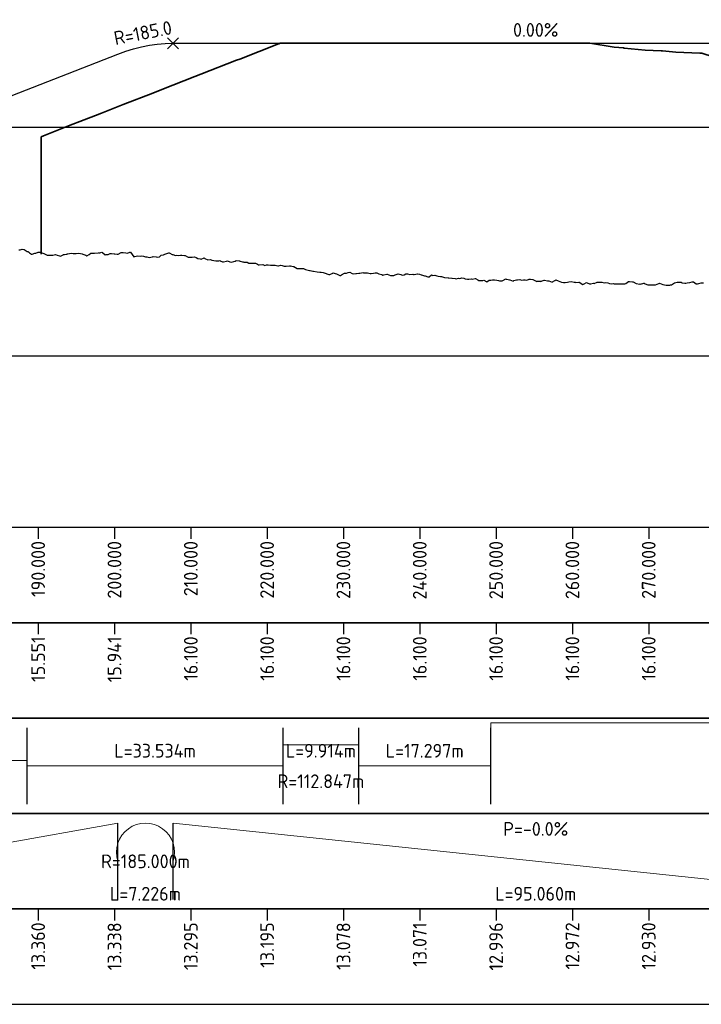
# Model space of a CAD drawing. Header units: metres. Extents: x 220364 to 225126, y 402650 to 403044.
# Tile 8 of 14: x 222509 to 222598, y 402885 to 403014. Entities that reach past the tile are written whole.
import ezdxf

# ---------------------------------------------------------------- set-up
doc = ezdxf.new("R2010")
doc.units = ezdxf.units.M
for name, color, linetype in [('C3D-PROFILE', 7, 'Continuous'), ('C3D-PROFILE_LABELING', 7, 'Continuous'), ('C3D-PROFILE_PROFILEVIEW', 7, 'Continuous'), ('C3D-PROFILE_PROFILEVIEW_LABELING', 7, 'Continuous')]:
    doc.layers.add(name, color=color, linetype=linetype)
doc.layers.add('X-XX-AL-DETAIL3-GD', color=4, linetype='Continuous', lineweight=35, true_color=0x00ffff)
for name, color, linetype, lineweight in [('X-XX-AL-DETAIL_1-S', 253, 'Continuous', 18), ('X-XX-AL-DETAIL_2-G', 7, 'Continuous', 25), ('X-XX-AL-PROFIELBALK-G', 7, 'Continuous', 25), ('X-XX-AL-T18', 7, 'Continuous', 18), ('X-XX-AL-T25', 7, 'Continuous', 25)]:
    doc.layers.add(name, color=color, linetype=linetype, lineweight=lineweight)
doc.styles.add('NLCS-ISO', font='NLCS-ISO.ttf')

# ---------------------------------------------------------------- blocks, each defined once
blk = doc.blocks.new('*U21')
at = {"layer": 'X-XX-AL-T25', "color": 7, "linetype": 'Continuous', "lineweight": 25, "char_height": 1.8, "attachment_point": 8, "style": 'NLCS-ISO'}
for s, insert, rotation in [('{\\fNLCS-ISO|b0|i0|c0|p10;\\C256;0.00%}', (222727.22, 402987.89), 360), ('{\\fNLCS-ISO|b0|i0|c0|p10;\\C256;5.69%}', (222798.23, 402977.66), 330.381), ('{\\fNLCS-ISO|b0|i0|c0|p10;\\C256;3.91%}', (222644.23, 402975.5), 21.3505)]:
    blk.add_mtext(s, dxfattribs=dict(at, insert=insert, rotation=rotation))
blk = doc.blocks.new('*U23')
at = {"layer": 'X-XX-AL-T25', "color": 7, "linetype": 'Continuous', "lineweight": 25, "char_height": 1.8, "attachment_point": 8, "style": 'NLCS-ISO'}
for insert, rotation in [((222675.91, 402987.52), 11.0528), ((222780.23, 402987.11), 344.15)]:
    blk.add_mtext('{\\fNLCS-ISO|b0|i0|c0|p10;R=185.0}', dxfattribs=dict(at, insert=insert, rotation=rotation))
blk = doc.blocks.new('*U24')
at = {"layer": 'X-XX-AL-DETAIL3-GD', "color": 4, "linetype": 'Continuous', "lineweight": 35, "true_color": 0x00ffff}
for p, q in [((222688.44, 402984.97), (222693.52, 402986.96)), ((222693.52, 402986.96), (222693.54, 402986.96)), ((222693.54, 402986.96), (222693.74, 402987.04)), ((222693.74, 402987.04), (222694.11, 402987.04)), ((222694.11, 402987.04), (222696.59, 402987.04)), ((222696.59, 402987.04), (222698.62, 402987.04)), ((222698.62, 402987.04), (222699.07, 402987.04)), ((222699.07, 402987.04), (222700.97, 402987.04)), ((222700.97, 402987.04), (222701.55, 402987.04)), ((222701.55, 402987.04), (222703.66, 402987.04)), ((222703.66, 402987.04), (222704.02, 402987.04)), ((222704.02, 402987.04), (222708.22, 402987.04)), ((222708.22, 402987.04), (222708.69, 402987.04)), ((222708.69, 402987.04), (222710.18, 402987.04)), ((222710.18, 402987.04), (222713.72, 402987.04)), ((222713.72, 402987.04), (222717.08, 402987.04)), ((222717.08, 402987.04), (222718.75, 402987.04)), ((222718.75, 402987.04), (222721.32, 402987.04)), ((222721.32, 402987.04), (222721.5, 402987.04)), ((222721.5, 402987.04), (222723.78, 402987.04)), ((222723.78, 402987.04), (222725.37, 402987.04)), ((222725.37, 402987.04), (222727.84, 402987.04)), ((222727.84, 402987.04), (222728.8, 402987.04)), ((222728.8, 402987.04), (222729.41, 402987.04)), ((222729.41, 402987.04), (222729.47, 402987.04)), ((222729.47, 402987.04), (222733.46, 402987.04)), ((222733.46, 402987.04), (222733.81, 402987.04)), ((222733.81, 402987.04), (222734.31, 402987.04)), ((222734.31, 402987.04), (222737.5, 402986.54)), ((222737.5, 402986.54), (222738.72, 402986.42)), ((222738.72, 402986.42), (222738.82, 402986.41)), ((222738.82, 402986.41), (222741.55, 402986.14)), ((222741.55, 402986.14), (222743.66, 402986.05)), ((222743.66, 402986.05), (222743.82, 402986.05)), ((222743.82, 402986.05), (222745.59, 402985.88)), ((222745.59, 402985.88), (222748.74, 402985.76)), ((222748.74, 402985.76), (222748.97, 402985.75)), ((222748.97, 402985.75), (222749.23, 402985.66)), ((222749.23, 402985.66), (222749.64, 402985.52)), ((222749.64, 402985.52), (222753.68, 402984.39)), ((222683.34, 402982.98), (222688.03, 402984.81)), ((222688.03, 402984.81), (222688.44, 402984.97)), ((222753.68, 402984.39), (222754.27, 402984.26)), ((222754.27, 402984.26), (222754.89, 402983.92)), ((222754.89, 402983.92), (222757.73, 402982.34)), ((222678.24, 402980.98), (222682.53, 402982.66)), ((222682.53, 402982.66), (222683.34, 402982.98)), ((222757.73, 402982.34), (222759.69, 402981.37)), ((222759.69, 402981.37), (222761.05, 402980.25)), ((222673.14, 402978.99), (222677.03, 402980.51)), ((222677.03, 402980.51), (222678.24, 402980.98)), ((222761.05, 402980.25), (222761.77, 402979.66)), ((222672.28, 402978.66), (222673.14, 402978.99)), ((222761.77, 402979.66), (222765.31, 402976.95)), ((222668.04, 402977), (222669.54, 402977.58)), ((222669.54, 402977.58), (222670.33, 402977.89)), ((222670.33, 402977.89), (222672.28, 402978.66)), ((222670.33, 402977.89), (222670.33, 402977.89)), ((222670.33, 402977.89), (222670.33, 402977.89)), ((222662.95, 402975.01), (222666, 402976.2)), ((222666, 402976.2), (222668.04, 402977)), ((222765.31, 402976.95), (222765.82, 402976.4)), ((222765.82, 402976.4), (222768.42, 402973.72)), ((222662.4, 402974.79), (222662.7, 402974.91)), ((222662.7, 402974.91), (222662.95, 402975.01)), ((222662.4, 402959.4), (222662.4, 402974.79)), ((222768.42, 402973.72), (222769.86, 402972.23)), ((222769.86, 402972.23), (222771.21, 402970.92)), ((222771.21, 402970.92), (222773.91, 402967.44)), ((222773.91, 402967.44), (222775.81, 402965.09)), ((222775.81, 402965.09), (222777.5, 402963.02)), ((222777.5, 402963.02), (222777.95, 402962.32)), ((222777.95, 402962.32), (222782, 402956.31)), ((222662.4, 402959.4), (222662.4, 402959.4)), ((222782.04, 402956.25), (222785.77, 402957.47)), ((222785.77, 402957.47), (222786.04, 402957.56)), ((222786.04, 402957.56), (222787.18, 402957.92)), ((222782, 402956.31), (222782.04, 402956.25))]:
    blk.add_line(p, q, dxfattribs=at)
blk = doc.blocks.new('*U25')
at = {"layer": 'C3D-PROFILE', "color": 3, "linetype": 'Continuous', "lineweight": -3}
for p, q in [((222674.53, 402986.32), (222675.56, 402986.58)), ((222675.56, 402986.58), (222676.59, 402986.78)), ((222676.59, 402986.78), (222677.62, 402986.93)), ((222677.62, 402986.93), (222678.66, 402987.01)), ((222678.66, 402987.01), (222679.69, 402987.04)), ((222679.69, 402987.04), (222774.75, 402987.04)), ((222616.61, 402963.8), (222672.46, 402985.63)), ((222672.46, 402985.63), (222673.5, 402986)), ((222673.5, 402986), (222674.53, 402986.32))]:
    blk.add_line(p, q, dxfattribs=at)
at = {"layer": 'X-XX-AL-DETAIL_1-S', "color": 253, "linetype": 'Continuous', "lineweight": 18}
for p, q in [((222678.98, 402986.33), (222680.4, 402987.75)), ((222678.98, 402987.75), (222680.4, 402986.33))]:
    blk.add_line(p, q, dxfattribs=at)
blk = doc.blocks.new('*U26')
at = {"layer": 'X-XX-AL-T25', "color": 7, "linetype": 'Continuous', "lineweight": 25, "char_height": 1.8, "attachment_point": 6, "rotation": 90, "style": 'NLCS-ISO'}
for s, insert in [('13.360', (222662.02, 402871.79)), ('13.338', (222672.02, 402871.79)), ('13.295', (222682.02, 402871.79)), ('13.195', (222692.02, 402871.79)), ('13.078', (222702.02, 402871.79)), ('13.071', (222712.02, 402871.79)), ('12.996', (222722.02, 402871.79)), ('12.972', (222732.02, 402871.79)), ('12.930', (222742.02, 402871.79))]:
    blk.add_mtext(s, dxfattribs=dict(at, insert=insert))
blk = doc.blocks.new('*U27')
at = {"layer": 'X-XX-AL-T25', "color": 7, "linetype": 'Continuous', "lineweight": 25, "char_height": 1.8, "attachment_point": 5, "style": 'NLCS-ISO'}
for s, insert in [('P=-0.0%', (222727.22, 402884.04)), ('R=185.000m', (222676.08, 402879.79)), ('L=7.226m', (222676.08, 402875.54)), ('L=95.060m', (222727.22, 402875.54))]:
    blk.add_mtext(s, dxfattribs=dict(at, insert=insert))
blk = doc.blocks.new('*U28')
at = {"layer": 'X-XX-AL-T25', "color": 7, "linetype": 'Continuous', "lineweight": 25, "char_height": 1.8, "attachment_point": 5, "style": 'NLCS-ISO'}
for s, insert in [('L=33.534m', (222677.34, 402894.29)), ('L=9.914m', (222699.07, 402894.29)), ('L=17.297m', (222712.67, 402894.29)), ('R=112.847m', (222699.07, 402890.29))]:
    blk.add_mtext(s, dxfattribs=dict(at, insert=insert))
blk = doc.blocks.new('*U29')
at = {"layer": 'X-XX-AL-T25', "color": 7, "linetype": 'Continuous', "lineweight": 25, "char_height": 1.8, "attachment_point": 6, "rotation": 90, "style": 'NLCS-ISO'}
for s, insert in [('15.551', (222662.02, 402909.29)), ('15.941', (222672.02, 402909.29)), ('16.100', (222682.02, 402909.29)), ('16.100', (222692.02, 402909.29)), ('16.100', (222702.02, 402909.29)), ('16.100', (222712.02, 402909.29)), ('16.100', (222722.02, 402909.29)), ('16.100', (222732.02, 402909.29)), ('16.100', (222742.02, 402909.29))]:
    blk.add_mtext(s, dxfattribs=dict(at, insert=insert))
blk = doc.blocks.new('*U30')
at = {"layer": 'X-XX-AL-T25', "color": 7, "linetype": 'Continuous', "lineweight": 25, "char_height": 1.8, "attachment_point": 6, "rotation": 90, "style": 'NLCS-ISO'}
for s, insert in [('190.000', (222662.02, 402921.79)), ('200.000', (222672.02, 402921.79)), ('210.000', (222682.02, 402921.79)), ('220.000', (222692.02, 402921.79)), ('230.000', (222702.02, 402921.79)), ('240.000', (222712.02, 402921.79)), ('250.000', (222722.02, 402921.79)), ('260.000', (222732.02, 402921.79)), ('270.000', (222742.02, 402921.79))]:
    blk.add_mtext(s, dxfattribs=dict(at, insert=insert))
blk = doc.blocks.new('*U31')
at = {"layer": 'C3D-PROFILE', "color": 7, "linetype": 'Continuous', "lineweight": -3}
for p, q in [((222659.5, 402959.94), (222659.67, 402959.95)), ((222659.67, 402959.95), (222659.91, 402960.05)), ((222659.91, 402960.05), (222660.19, 402959.98)), ((222660.19, 402959.98), (222660.58, 402959.76)), ((222660.58, 402959.76), (222660.65, 402959.72)), ((222660.65, 402959.72), (222660.7, 402959.68)), ((222660.7, 402959.68), (222660.74, 402959.68)), ((222660.74, 402959.68), (222660.9, 402959.55)), ((222660.9, 402959.55), (222661.16, 402959.39)), ((222661.16, 402959.39), (222661.22, 402959.39)), ((222661.22, 402959.39), (222661.58, 402959.54)), ((222661.58, 402959.54), (222661.73, 402959.54)), ((222661.73, 402959.54), (222662, 402959.64)), ((222662, 402959.64), (222662.24, 402959.63)), ((222662.24, 402959.63), (222662.63, 402959.5)), ((222662.63, 402959.5), (222662.75, 402959.47)), ((222662.75, 402959.47), (222662.83, 402959.45)), ((222662.83, 402959.45), (222663.19, 402959.27)), ((222665.49, 402959.36), (222665.77, 402959.41)), ((222665.77, 402959.41), (222665.83, 402959.43)), ((222665.83, 402959.43), (222665.92, 402959.44)), ((222665.92, 402959.44), (222666.34, 402959.51)), ((222666.34, 402959.51), (222666.6, 402959.48)), ((222666.6, 402959.48), (222666.85, 402959.47)), ((222666.85, 402959.47), (222667.02, 402959.49)), ((222667.02, 402959.49), (222667.36, 402959.54)), ((222667.36, 402959.54), (222667.79, 402959.43)), ((222667.79, 402959.43), (222667.88, 402959.41)), ((222667.88, 402959.41), (222668.28, 402959.25)), ((222668.7, 402959.36), (222668.9, 402959.5)), ((222668.9, 402959.5), (222669.12, 402959.53)), ((222669.12, 402959.53), (222669.41, 402959.5)), ((222669.41, 402959.5), (222669.88, 402959.55)), ((222669.88, 402959.55), (222669.93, 402959.54)), ((222669.93, 402959.54), (222669.96, 402959.55)), ((222669.96, 402959.55), (222670.09, 402959.58)), ((222670.09, 402959.58), (222670.37, 402959.65)), ((222670.37, 402959.65), (222670.44, 402959.62)), ((222670.44, 402959.62), (222670.79, 402959.29)), ((222671.2, 402959.34), (222671.46, 402959.49)), ((222671.46, 402959.49), (222671.63, 402959.49)), ((222671.63, 402959.49), (222671.97, 402959.43)), ((222671.97, 402959.43), (222672.05, 402959.42)), ((222672.05, 402959.42), (222672.39, 402959.38)), ((222672.39, 402959.38), (222672.47, 402959.38)), ((222672.47, 402959.38), (222672.49, 402959.39)), ((222672.49, 402959.39), (222672.89, 402959.6)), ((222672.89, 402959.6), (222673, 402959.59)), ((222673, 402959.59), (222673.17, 402959.59)), ((222673.17, 402959.59), (222673.51, 402959.56)), ((222673.51, 402959.56), (222673.73, 402959.52)), ((222673.73, 402959.52), (222674.02, 402959.65)), ((222674.02, 402959.65), (222674.14, 402959.63)), ((222674.14, 402959.63), (222674.54, 402959.06)), ((222678.45, 402959.32), (222678.63, 402959.41)), ((222678.63, 402959.41), (222678.75, 402959.44)), ((222678.75, 402959.44), (222679.15, 402959.57)), ((222679.15, 402959.57), (222679.17, 402959.58)), ((222679.17, 402959.58), (222679.28, 402959.52)), ((222679.28, 402959.52), (222679.59, 402959.34)), ((222663.19, 402959.27), (222663.25, 402959.25)), ((222663.25, 402959.25), (222663.27, 402959.25)), ((222663.27, 402959.25), (222663.67, 402959.26)), ((222663.67, 402959.26), (222663.78, 402959.26)), ((222663.78, 402959.26), (222663.95, 402959.27)), ((222663.95, 402959.27), (222664.29, 402959.35)), ((222664.29, 402959.35), (222664.51, 402959.27)), ((222664.51, 402959.27), (222664.8, 402959.16)), ((222664.8, 402959.16), (222664.93, 402959.12)), ((222664.93, 402959.12), (222665.31, 402959.31)), ((222665.31, 402959.31), (222665.35, 402959.34)), ((222665.35, 402959.34), (222665.49, 402959.36)), ((222668.28, 402959.25), (222668.39, 402959.19)), ((222668.39, 402959.19), (222668.7, 402959.36)), ((222670.79, 402959.29), (222670.95, 402959.34)), ((222670.95, 402959.34), (222671.2, 402959.34)), ((222674.54, 402959.06), (222674.69, 402959.09)), ((222674.69, 402959.09), (222675.05, 402959.17)), ((222675.05, 402959.17), (222675.4, 402959.14)), ((222675.4, 402959.14), (222675.56, 402959.17)), ((222675.56, 402959.17), (222675.82, 402959.13)), ((222675.82, 402959.13), (222676.07, 402959.02)), ((222676.07, 402959.02), (222676.24, 402959.02)), ((222676.24, 402959.02), (222676.58, 402958.97)), ((222676.58, 402958.97), (222676.98, 402959.05)), ((222676.98, 402959.05), (222677.1, 402959.09)), ((222677.1, 402959.09), (222677.5, 402959.02)), ((222677.5, 402959.02), (222677.61, 402958.98)), ((222677.61, 402958.98), (222677.91, 402959.04)), ((222677.91, 402959.04), (222678.12, 402959.24)), ((222678.12, 402959.24), (222678.45, 402959.32)), ((222679.59, 402959.34), (222679.66, 402959.36)), ((222679.66, 402959.36), (222680.01, 402959.23)), ((222680.01, 402959.23), (222680.17, 402959.24)), ((222680.17, 402959.24), (222680.43, 402959.21)), ((222680.43, 402959.21), (222680.68, 402959.26)), ((222680.68, 402959.26), (222680.85, 402959.25)), ((222680.85, 402959.25), (222681.2, 402959.22)), ((222681.2, 402959.22), (222681.27, 402959.22)), ((222681.27, 402959.22), (222681.58, 402959.04)), ((222681.58, 402959.04), (222681.68, 402959)), ((222681.68, 402959), (222681.71, 402958.98)), ((222681.71, 402958.98), (222681.74, 402958.99)), ((222681.74, 402958.99), (222682.22, 402958.99)), ((222682.22, 402958.99), (222682.52, 402959.03)), ((222682.52, 402959.03), (222682.73, 402958.94)), ((222682.73, 402958.94), (222682.94, 402958.83)), ((222682.94, 402958.83), (222683.24, 402958.77)), ((222683.24, 402958.77), (222683.36, 402958.75)), ((222683.36, 402958.75), (222683.76, 402958.91)), ((222683.76, 402958.91), (222683.88, 402958.84)), ((222683.88, 402958.84), (222684.27, 402958.64)), ((222684.27, 402958.64), (222684.62, 402958.69)), ((222684.62, 402958.69), (222684.78, 402958.6)), ((222684.78, 402958.6), (222685.04, 402958.57)), ((222685.04, 402958.57), (222685.29, 402958.5)), ((222685.29, 402958.5), (222685.7, 402958.51)), ((222685.7, 402958.51), (222685.81, 402958.55)), ((222685.81, 402958.55), (222685.87, 402958.52)), ((222685.87, 402958.52), (222686.18, 402958.4)), ((222686.18, 402958.4), (222686.29, 402958.37)), ((222686.29, 402958.37), (222686.32, 402958.37)), ((222686.32, 402958.37), (222686.71, 402958.47)), ((222686.71, 402958.47), (222686.83, 402958.51)), ((222686.83, 402958.51), (222687.13, 402958.39)), ((222687.13, 402958.39), (222687.34, 402958.34)), ((222687.34, 402958.34), (222687.68, 402958.44)), ((222687.68, 402958.44), (222687.85, 402958.49)), ((222687.85, 402958.49), (222687.97, 402958.55)), ((222687.97, 402958.55), (222688.37, 402958.52)), ((222688.37, 402958.52), (222688.39, 402958.52)), ((222688.39, 402958.52), (222688.48, 402958.49)), ((222688.48, 402958.49), (222688.81, 402958.4)), ((222688.81, 402958.4), (222688.88, 402958.38)), ((222688.88, 402958.38), (222688.99, 402958.35)), ((222688.99, 402958.35), (222689.39, 402958.34)), ((222689.39, 402958.34), (222689.64, 402958.2)), ((222689.64, 402958.2), (222689.9, 402958.2)), ((222689.9, 402958.2), (222690.06, 402958.19)), ((222690.06, 402958.19), (222690.42, 402958.23)), ((222690.42, 402958.23), (222690.48, 402958.21)), ((222690.48, 402958.21), (222690.78, 402958.07)), ((222690.78, 402958.07), (222690.9, 402958.01)), ((222690.9, 402958.01), (222690.93, 402958.01)), ((222690.93, 402958.01), (222690.97, 402957.99)), ((222690.97, 402957.99), (222691.44, 402958.04)), ((222691.44, 402958.04), (222691.74, 402957.9)), ((222691.74, 402957.9), (222691.95, 402957.98)), ((222691.95, 402957.98), (222692.16, 402958.01)), ((222692.16, 402958.01), (222692.47, 402957.93)), ((222692.47, 402957.93), (222692.95, 402957.94)), ((222692.95, 402957.94), (222692.98, 402957.94)), ((222692.98, 402957.94), (222692.99, 402957.94)), ((222692.99, 402957.94), (222693.07, 402957.93)), ((222693.07, 402957.93), (222693.41, 402957.88)), ((222693.41, 402957.88), (222693.49, 402957.86)), ((222693.49, 402957.86), (222693.83, 402957.95)), ((222693.83, 402957.95), (222694, 402957.92)), ((222694, 402957.92), (222694.11, 402957.87)), ((222694.11, 402957.87), (222694.25, 402957.8)), ((222694.25, 402957.8), (222694.51, 402957.81)), ((222694.51, 402957.81), (222694.91, 402957.85)), ((222694.91, 402957.85), (222695.02, 402957.83)), ((222695.02, 402957.83), (222695.1, 402957.85)), ((222695.1, 402957.85), (222695.44, 402957.79)), ((222695.44, 402957.79), (222695.52, 402957.78)), ((222695.52, 402957.78), (222695.54, 402957.76)), ((222695.54, 402957.76), (222695.94, 402957.51)), ((222695.94, 402957.51), (222696.05, 402957.49)), ((222696.05, 402957.49), (222696.21, 402957.51)), ((222696.21, 402957.51), (222696.56, 402957.52)), ((222696.56, 402957.52), (222696.59, 402957.52)), ((222696.59, 402957.52), (222696.79, 402957.5)), ((222696.79, 402957.5), (222697.07, 402957.37)), ((222697.07, 402957.37), (222697.21, 402957.32)), ((222697.21, 402957.32), (222697.58, 402957.26)), ((222697.58, 402957.26), (222697.64, 402957.26)), ((222697.64, 402957.26), (222698, 402957.16)), ((222698, 402957.16), (222698.07, 402957.14)), ((222698.07, 402957.14), (222698.08, 402957.14)), ((222698.08, 402957.14), (222698.1, 402957.14)), ((222698.1, 402957.14), (222698.59, 402957.06)), ((222698.59, 402957.06), (222698.93, 402957.05)), ((222698.93, 402957.05), (222699.07, 402957.05)), ((222699.07, 402957.05), (222699.1, 402957.05)), ((222699.1, 402957.05), (222699.36, 402956.98)), ((222699.36, 402956.98), (222699.61, 402956.89)), ((222699.61, 402956.89), (222699.96, 402956.77)), ((222700.23, 402956.71), (222700.62, 402956.9)), ((222700.62, 402956.9), (222700.66, 402956.93)), ((222700.66, 402956.93), (222700.92, 402956.85)), ((222700.92, 402956.85), (222701.1, 402956.8)), ((222701.1, 402956.8), (222701.13, 402956.8)), ((222701.13, 402956.8), (222701.53, 402956.6)), ((222701.77, 402956.66), (222702.14, 402956.91)), ((222702.14, 402956.91), (222702.42, 402956.91)), ((222702.42, 402956.91), (222702.65, 402956.97)), ((222702.65, 402956.97), (222702.86, 402957.02)), ((222702.86, 402957.02), (222703.15, 402956.86)), ((222703.15, 402956.86), (222703.3, 402956.8)), ((222703.3, 402956.8), (222703.66, 402956.86)), ((222703.66, 402956.86), (222703.74, 402956.87)), ((222703.74, 402956.87), (222704.02, 402956.9)), ((222704.02, 402956.9), (222704.16, 402956.91)), ((222704.16, 402956.91), (222704.19, 402956.91)), ((222704.19, 402956.91), (222704.37, 402956.93)), ((222704.37, 402956.93), (222704.63, 402956.97)), ((222704.63, 402956.97), (222704.67, 402956.94)), ((222704.67, 402956.94), (222705.08, 402956.95)), ((222705.08, 402956.95), (222705.17, 402956.94)), ((222705.17, 402956.94), (222705.52, 402956.84)), ((222705.52, 402956.84), (222705.67, 402956.84)), ((222705.67, 402956.84), (222705.97, 402956.89)), ((222705.97, 402956.89), (222706.18, 402956.94)), ((222706.18, 402956.94), (222706.41, 402956.96)), ((222706.41, 402956.96), (222706.68, 402956.82)), ((222706.68, 402956.82), (222707.03, 402956.73)), ((222708.78, 402956.66), (222709.2, 402956.81)), ((222709.2, 402956.81), (222709.53, 402956.73)), ((222711.31, 402956.71), (222711.73, 402956.8)), ((222711.73, 402956.8), (222711.76, 402956.81)), ((222711.76, 402956.81), (222712, 402956.76)), ((222699.96, 402956.77), (222700.12, 402956.71)), ((222700.12, 402956.71), (222700.23, 402956.71)), ((222701.53, 402956.6), (222701.55, 402956.6)), ((222701.55, 402956.6), (222701.64, 402956.61)), ((222701.64, 402956.61), (222701.77, 402956.66)), ((222707.03, 402956.73), (222707.19, 402956.65)), ((222707.19, 402956.65), (222707.3, 402956.66)), ((222707.3, 402956.66), (222707.69, 402956.77)), ((222707.69, 402956.77), (222707.75, 402956.78)), ((222707.75, 402956.78), (222708.19, 402956.58)), ((222708.19, 402956.58), (222708.19, 402956.58)), ((222708.19, 402956.58), (222708.2, 402956.58)), ((222708.2, 402956.58), (222708.64, 402956.6)), ((222708.64, 402956.6), (222708.7, 402956.64)), ((222708.7, 402956.64), (222708.78, 402956.66)), ((222709.53, 402956.73), (222709.71, 402956.64)), ((222709.71, 402956.64), (222709.98, 402956.7)), ((222709.98, 402956.7), (222710.21, 402956.79)), ((222710.21, 402956.79), (222710.42, 402956.79)), ((222710.42, 402956.79), (222710.72, 402956.71)), ((222710.72, 402956.71), (222711.1, 402956.76)), ((222711.1, 402956.76), (222711.22, 402956.71)), ((222711.22, 402956.71), (222711.31, 402956.71)), ((222712, 402956.76), (222712.2, 402956.68)), ((222712.2, 402956.68), (222712.23, 402956.69)), ((222712.23, 402956.69), (222712.65, 402956.56)), ((222712.65, 402956.56), (222712.73, 402956.56)), ((222712.73, 402956.56), (222713.09, 402956.43)), ((222713.09, 402956.43), (222713.24, 402956.43)), ((222713.24, 402956.43), (222713.54, 402956.66)), ((222713.54, 402956.66), (222713.74, 402956.59)), ((222713.74, 402956.59), (222714.01, 402956.62)), ((222714.01, 402956.62), (222714.25, 402956.53)), ((222714.25, 402956.53), (222714.43, 402956.49)), ((222714.43, 402956.49), (222714.75, 402956.47)), ((222714.75, 402956.47), (222714.88, 402956.45)), ((222714.88, 402956.45), (222715.26, 402956.33)), ((222715.26, 402956.33), (222715.75, 402956.3)), ((222715.75, 402956.3), (222715.76, 402956.3)), ((222715.76, 402956.3), (222715.77, 402956.3)), ((222715.77, 402956.3), (222715.82, 402956.29)), ((222715.82, 402956.29), (222716.21, 402956.26)), ((222716.21, 402956.26), (222716.27, 402956.26)), ((222716.27, 402956.26), (222716.66, 402956.19)), ((222716.66, 402956.19), (222716.77, 402956.17)), ((222716.77, 402956.17), (222717.1, 402956.24)), ((222717.1, 402956.24), (222717.27, 402956.22)), ((222717.27, 402956.22), (222717.55, 402956.28)), ((222717.55, 402956.28), (222717.78, 402956.23)), ((222717.78, 402956.23), (222717.99, 402956.15)), ((222717.99, 402956.15), (222718.28, 402956.12)), ((222718.28, 402956.12), (222718.44, 402956.13)), ((222718.44, 402956.13), (222718.79, 402956.14)), ((222718.79, 402956.14), (222718.89, 402956.1)), ((222718.89, 402956.1), (222719.29, 402956.18)), ((222719.29, 402956.18), (222719.33, 402956.19)), ((222719.33, 402956.19), (222719.63, 402956.02)), ((222719.63, 402956.02), (222719.78, 402955.93)), ((222719.78, 402955.93), (222719.8, 402955.93)), ((222719.8, 402955.93), (222720.22, 402955.95)), ((222720.22, 402955.95), (222720.3, 402955.92)), ((222720.3, 402955.92), (222720.4, 402955.96)), ((222720.4, 402955.96), (222720.8, 402955.77)), ((222720.8, 402955.77), (222721.11, 402955.97)), ((222721.11, 402955.97), (222721.31, 402955.96)), ((222721.31, 402955.96), (222721.32, 402955.96)), ((222721.32, 402955.96), (222721.56, 402956.01)), ((222721.56, 402956.01), (222721.81, 402956.02)), ((222721.81, 402956.02), (222722.14, 402955.99)), ((222722.14, 402955.99), (222722.32, 402955.95)), ((222722.32, 402955.95), (222722.46, 402955.9)), ((222722.46, 402955.9), (222722.82, 402955.88)), ((222722.82, 402955.88), (222722.91, 402955.93)), ((222722.91, 402955.93), (222723.32, 402956.16)), ((222723.32, 402956.16), (222723.35, 402956.13)), ((222723.35, 402956.13), (222723.6, 402956.08)), ((222723.6, 402956.08), (222723.8, 402956.01)), ((222723.8, 402956.01), (222723.83, 402956.01)), ((222723.83, 402956.01), (222724.25, 402955.87)), ((222724.25, 402955.87), (222724.33, 402955.93)), ((222724.33, 402955.93), (222724.7, 402956.02)), ((222724.7, 402956.02), (222724.84, 402956.03)), ((222724.84, 402956.03), (222725.15, 402956.07)), ((222725.15, 402956.07), (222725.34, 402955.97)), ((222725.34, 402955.97), (222725.37, 402955.97)), ((222725.37, 402955.97), (222725.6, 402956.02)), ((222725.6, 402956.02), (222725.84, 402956.01)), ((222725.84, 402956.01), (222726.05, 402955.97)), ((222726.05, 402955.97), (222726.34, 402956.1)), ((222726.34, 402956.1), (222726.51, 402956.09)), ((222726.51, 402956.09), (222726.85, 402956.08)), ((222726.85, 402956.08), (222727.26, 402955.84)), ((222727.26, 402955.84), (222727.35, 402955.82)), ((222727.35, 402955.82), (222727.42, 402955.83)), ((222727.42, 402955.83), (222727.85, 402955.83)), ((222727.85, 402955.83), (222727.87, 402955.82)), ((222727.87, 402955.82), (222728.07, 402955.89)), ((222728.07, 402955.89), (222728.33, 402955.97)), ((222728.33, 402955.97), (222728.36, 402955.97)), ((222728.36, 402955.97), (222728.78, 402955.9)), ((222728.78, 402955.9), (222728.86, 402955.9)), ((222728.86, 402955.9), (222728.95, 402955.9)), ((222728.95, 402955.9), (222729.36, 402955.72)), ((222729.36, 402955.72), (222729.41, 402955.75)), ((222729.41, 402955.75), (222729.7, 402955.94)), ((222729.7, 402955.94), (222729.86, 402956.01)), ((222729.86, 402956.01), (222730.16, 402955.9)), ((222730.16, 402955.9), (222730.37, 402955.81)), ((222730.37, 402955.81), (222730.61, 402955.74)), ((222730.61, 402955.74), (222730.87, 402955.68)), ((222730.87, 402955.68), (222731.08, 402955.68)), ((222731.08, 402955.68), (222731.37, 402955.73)), ((222731.37, 402955.73), (222731.54, 402955.76)), ((222731.54, 402955.76), (222731.87, 402955.79)), ((222731.87, 402955.79), (222732.26, 402955.72)), ((222732.26, 402955.72), (222732.37, 402955.7)), ((222732.37, 402955.7), (222732.47, 402955.67)), ((222732.47, 402955.67), (222732.87, 402955.73)), ((222732.87, 402955.73), (222732.93, 402955.74)), ((222732.93, 402955.74), (222733.38, 402955.42)), ((222733.55, 402955.51), (222733.88, 402955.68)), ((222733.88, 402955.68), (222734.33, 402955.47)), ((222734.38, 402955.48), (222734.79, 402955.58)), ((222734.79, 402955.58), (222734.88, 402955.55)), ((222734.88, 402955.55), (222735.26, 402955.72)), ((222735.26, 402955.72), (222735.38, 402955.71)), ((222735.38, 402955.71), (222735.52, 402955.72)), ((222735.52, 402955.72), (222735.88, 402955.71)), ((222735.88, 402955.71), (222736.2, 402955.65)), ((222736.2, 402955.65), (222736.38, 402955.69)), ((222736.38, 402955.69), (222736.67, 402955.61)), ((222736.67, 402955.61), (222736.89, 402955.54)), ((222736.89, 402955.54), (222737.14, 402955.49)), ((222737.14, 402955.49), (222737.39, 402955.53)), ((222737.39, 402955.53), (222737.5, 402955.5)), ((222737.61, 402955.48), (222737.89, 402955.51)), ((222737.89, 402955.51), (222738.08, 402955.5)), ((222738.08, 402955.5), (222738.39, 402955.51)), ((222738.39, 402955.51), (222738.73, 402955.48)), ((222738.73, 402955.48), (222738.89, 402955.52)), ((222738.89, 402955.52), (222739.03, 402955.53)), ((222739.03, 402955.53), (222739.39, 402955.79)), ((222739.39, 402955.79), (222739.51, 402955.8)), ((222739.51, 402955.8), (222739.89, 402955.77)), ((222739.89, 402955.77), (222739.99, 402955.76)), ((222739.99, 402955.76), (222740.39, 402955.54)), ((222740.39, 402955.54), (222740.84, 402955.47)), ((222740.94, 402955.45), (222741.39, 402955.58)), ((222741.39, 402955.58), (222741.41, 402955.58)), ((222741.41, 402955.58), (222741.55, 402955.52)), ((222741.55, 402955.52), (222741.89, 402955.35)), ((222742.89, 402955.38), (222743.34, 402955.55)), ((222743.34, 402955.55), (222743.39, 402955.56)), ((222743.39, 402955.56), (222743.45, 402955.57)), ((222743.45, 402955.57), (222743.89, 402955.43)), ((222745, 402955.36), (222745.39, 402955.63)), ((222745.39, 402955.63), (222745.59, 402955.67)), ((222745.59, 402955.67), (222745.77, 402955.71)), ((222745.77, 402955.71), (222745.9, 402955.73)), ((222745.9, 402955.73), (222746.26, 402955.72)), ((222746.26, 402955.72), (222746.4, 402955.64)), ((222746.4, 402955.64), (222746.75, 402955.58)), ((222746.75, 402955.58), (222746.9, 402955.59)), ((222746.9, 402955.59), (222747.05, 402955.62)), ((222747.05, 402955.62), (222747.4, 402955.66)), ((222747.4, 402955.66), (222747.73, 402955.77)), ((222747.73, 402955.77), (222747.9, 402955.77)), ((222747.9, 402955.77), (222748.22, 402955.5)), ((222748.4, 402955.48), (222748.57, 402955.53)), ((222748.57, 402955.53), (222748.9, 402955.61)), ((222748.9, 402955.61), (222749.21, 402955.64)), ((222733.38, 402955.42), (222733.46, 402955.46)), ((222733.46, 402955.46), (222733.55, 402955.51)), ((222734.33, 402955.47), (222734.38, 402955.48)), ((222737.5, 402955.5), (222737.61, 402955.48)), ((222740.84, 402955.47), (222740.89, 402955.48)), ((222740.89, 402955.48), (222740.94, 402955.45)), ((222741.89, 402955.35), (222741.93, 402955.35)), ((222741.93, 402955.35), (222742.39, 402955.35)), ((222742.39, 402955.35), (222742.86, 402955.39)), ((222742.86, 402955.39), (222742.89, 402955.38)), ((222743.89, 402955.43), (222744.31, 402955.34)), ((222744.31, 402955.34), (222744.39, 402955.34)), ((222744.39, 402955.34), (222744.8, 402955.33)), ((222744.8, 402955.33), (222744.89, 402955.39)), ((222744.89, 402955.39), (222745, 402955.36)), ((222748.22, 402955.5), (222748.4, 402955.48))]:
    blk.add_line(p, q, dxfattribs=at)
blk = doc.blocks.new('*U32')
at = {"layer": 'X-XX-AL-DETAIL_2-G', "color": 7, "linetype": 'Continuous', "lineweight": 25}
for p, q in [((0, 30), (230, 30)), ((0, 0), (230, 0))]:
    blk.add_line(p, q, dxfattribs=at)
at = {"layer": 'X-XX-AL-PROFIELBALK-G', "color": 7, "linetype": 'Continuous', "lineweight": 25}
for p, q in [((50, -22.5), (50, -24)), ((60, -22.5), (60, -24)), ((70, -22.5), (70, -24)), ((80, -22.5), (80, -24)), ((90, -22.5), (90, -24)), ((100, -22.5), (100, -24)), ((110, -22.5), (110, -24)), ((120, -22.5), (120, -24)), ((130, -22.5), (130, -24)), ((50, -35), (50, -36.5)), ((60, -35), (60, -36.5)), ((70, -35), (70, -36.5)), ((80, -35), (80, -36.5)), ((90, -35), (90, -36.5)), ((100, -35), (100, -36.5)), ((110, -35), (110, -36.5)), ((120, -35), (120, -36.5)), ((130, -35), (130, -36.5)), ((48.56, -58.75), (48.56, -48.75)), ((82.09, -58.75), (82.09, -48.75)), ((92, -58.75), (92, -48.75)), ((109.3, -58.75), (109.3, -48.75)), ((60.44, -71.25), (60.44, -61.25)), ((67.67, -71.25), (67.67, -61.25)), ((50, -72.5), (50, -74)), ((60, -72.5), (60, -74)), ((70, -72.5), (70, -74)), ((80, -72.5), (80, -74)), ((90, -72.5), (90, -74)), ((100, -72.5), (100, -74)), ((110, -72.5), (110, -74)), ((120, -72.5), (120, -74)), ((130, -72.5), (130, -74))]:
    blk.add_line(p, q, dxfattribs=at)
for points in [[(0, -35), (230, -35), (230, -22.5), (0, -22.5)], [(0, -47.5), (230, -47.5), (230, -35), (0, -35)], [(0, -60), (230, -60), (230, -47.5), (0, -47.5)], [(0, -72.5), (230, -72.5), (230, -60), (0, -60)], [(0, -85), (230, -85), (230, -72.5), (0, -72.5)]]:
    blk.add_3dface(points, dxfattribs=at)
at = {"layer": 'X-XX-AL-T18', "color": 7, "linetype": 'Continuous', "lineweight": 18}
for p, q in [((109.3, -53.75), (109.3, -48.12)), ((109.3, -48.12), (178.07, -48.12)), ((82.09, -53.75), (82.09, -50.99)), ((82.09, -50.99), (92, -50.99)), ((92, -50.99), (92, -53.75)), ((9.65, -53.02), (48.56, -53.02)), ((48.56, -53.02), (48.56, -53.75)), ((48.56, -53.75), (48.56, -53.75)), ((48.56, -53.75), (82.09, -53.75)), ((92, -53.75), (92, -53.75)), ((92, -53.75), (109.3, -53.75)), ((4.59, -71.25), (60.44, -61.25)), ((67.67, -61.25), (162.73, -71.25))]:
    blk.add_line(p, q, dxfattribs=at)
at = {"layer": 'X-XX-AL-T18', "color": 7, "linetype": 'Continuous', "lineweight": 18, "extrusion": (0, 0, -1)}
blk.add_arc((-64.06, -65.06), 3.81, 341.7046, 198.2954, dxfattribs=at)

msp = doc.modelspace()

# ---------------------------------------------------------------- block references
at = {"layer": 'C3D-PROFILE', "color": 7, "linetype": 'Continuous', "lineweight": -3}
for name in ['*U25', '*U24', '*U31']:
    msp.add_blockref(name, (-150.68, 24.35), dxfattribs=at)
at = {"layer": 'C3D-PROFILE_LABELING', "color": 7, "linetype": 'Continuous', "lineweight": -3}
for name in ['*U21', '*U23']:
    msp.add_blockref(name, (-150.68, 24.35), dxfattribs=at)
at = {"layer": 'C3D-PROFILE_PROFILEVIEW', "color": 7, "linetype": 'Continuous', "lineweight": -3}
msp.add_blockref('*U32', (222461.34, 402970.4), dxfattribs=at)
at = {"layer": 'C3D-PROFILE_PROFILEVIEW_LABELING', "color": 7, "linetype": 'Continuous', "lineweight": -3}
for name in ['*U30', '*U29', '*U28', '*U27', '*U26']:
    msp.add_blockref(name, (-150.68, 24.35), dxfattribs=at)

doc.saveas('drawing.dxf')
